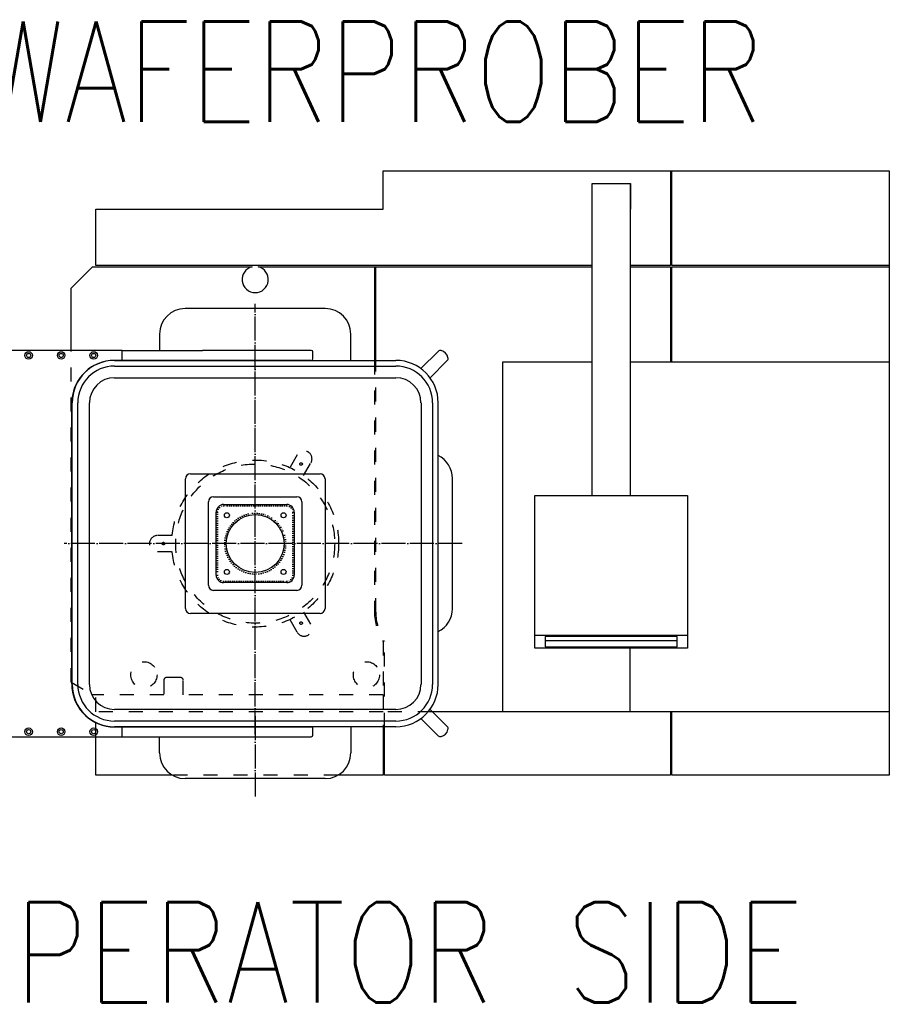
# Model space of a CAD drawing. Extents: x -1809 to 6113, y -4129 to 1471.
# Tile 32 of 197: x -1223 to -789, y -1285 to -794. Entities that reach past the tile are written whole.
import ezdxf

# ---------------------------------------------------------------- set-up
doc = ezdxf.new("R2010")
doc.units = 0
for name, pattern in [('DASHED', [15, 7, -8]), ('DOT_CENTER', [14, 12, -1, 0, -1]), ('DOTTED', [1, 0, -1])]:
    doc.linetypes.add(name, pattern=pattern)
doc.layers.add('1', color=7, linetype='CONTINUOUS')
doc.layers.add('KONTUR', color=7, linetype='CONTINUOUS')
doc.styles.add('CONVERTER_3', font='txt.shx', dxfattribs={"width": 0.81})

# ---------------------------------------------------------------- blocks, each defined once
blk = doc.blocks.new('STH', base_point=(-1660.52, -1257.94))
at = {"layer": '1', "color": 3, "linetype": 'CONTINUOUS'}
for p, q in [((-1041.75, -868.95), (-898.24, -868.95)), ((-1041.75, -888), (-1041.75, -868.95)), ((-898.24, -868.95), (-898.24, -916.2)), ((-898.24, -868.95), (-897.6, -868.95)), ((-897.6, -868.95), (-789.02, -868.95)), ((-897.6, -916.2), (-897.6, -868.95)), ((-789.02, -868.95), (-789.02, -916.2)), ((-937.35, -875.3), (-918.43, -875.3)), ((-937.35, -1030.88), (-937.35, -875.3)), ((-918.43, -875.3), (-918.3, -875.3)), ((-918.43, -875.3), (-918.43, -1030.88)), ((-918.3, -875.3), (-918.3, -888)), ((-1185.26, -888), (-1041.75, -888)), ((-1185.26, -916.2), (-1185.26, -888)), ((-918.3, -888), (-918.43, -888)), ((-937.35, -916.2), (-1185.26, -916.2)), ((-1046.07, -916.83), (-1045.43, -916.83)), ((-1045.43, -963.57), (-1045.43, -916.83)), ((-1045.43, -916.83), (-937.35, -916.83)), ((-898.24, -916.2), (-918.43, -916.2)), ((-918.43, -916.83), (-898.24, -916.83)), ((-898.24, -916.83), (-898.24, -964.2)), ((-789.02, -916.2), (-897.6, -916.2)), ((-897.6, -916.83), (-789.02, -916.83)), ((-897.6, -964.2), (-897.6, -916.83)), ((-789.02, -916.2), (-789.02, -916.83)), ((-789.02, -916.83), (-789.02, -964.2)), ((-981.93, -1138.83), (-981.93, -964.2)), ((-981.93, -964.2), (-937.35, -964.2)), ((-918.43, -964.2), (-789.02, -964.2)), ((-789.02, -964.2), (-789.02, -1138.83)), ((-965.99, -1030.88), (-889.79, -1030.88)), ((-965.99, -1100.73), (-965.99, -1030.88)), ((-889.79, -1030.88), (-889.79, -1100.73)), ((-965.99, -1107.08), (-965.99, -1100.73)), ((-889.79, -1100.73), (-965.99, -1100.73)), ((-960.91, -1101.36), (-960.91, -1106.45)), ((-894.87, -1101.36), (-960.91, -1101.36)), ((-960.91, -1103.3), (-894.87, -1103.3)), ((-894.87, -1106.45), (-894.87, -1101.36)), ((-889.79, -1100.73), (-889.79, -1107.08)), ((-889.79, -1107.08), (-965.99, -1107.08)), ((-960.91, -1106.45), (-894.87, -1106.45)), ((-918.43, -1138.83), (-918.43, -1107.08)), ((-981.93, -1138.83), (-1017.38, -1138.83)), ((-918.43, -1138.83), (-981.93, -1138.83)), ((-789.02, -1138.83), (-918.43, -1138.83)), ((-898.24, -1138.83), (-898.24, -1170.58)), ((-897.6, -1170.58), (-897.6, -1138.83)), ((-789.02, -1138.83), (-789.02, -1170.58)), ((-1041.75, -1146.32), (-1041.75, -1170.58)), ((-1041.11, -1170.58), (-1041.11, -1146.32)), ((-1185.26, -1170.58), (-1185.26, -1151.32)), ((-1041.11, -1164.23), (-1041.75, -1164.23)), ((-897.6, -1164.23), (-898.24, -1164.23)), ((-1146.84, -1170.58), (-1185.26, -1170.58)), ((-1041.75, -1170.58), (-1064.42, -1170.58)), ((-898.24, -1170.58), (-1041.11, -1170.58)), ((-789.02, -1170.58), (-897.6, -1170.58))]:
    blk.add_line(p, q, dxfattribs=at)
at = {"layer": '1', "color": 7, "linetype": 'CONTINUOUS'}
for p, q in [((-1186.81, -916.83), (-1197.51, -927.53)), ((-1186.81, -916.83), (-1107.2, -916.83)), ((-1104.06, -916.83), (-1046.07, -916.83)), ((-1046.07, -916.83), (-1046.07, -963.57)), ((-1197.51, -958.57), (-1197.51, -927.53))]:
    blk.add_line(p, q, dxfattribs=at)
at = {"layer": '1', "color": 1, "linetype": 'CONTINUOUS'}
for p, q in [((-1070.63, -937.69), (-1140.63, -937.69)), ((-1153.38, -950.44), (-1153.38, -958.57)), ((-1057.88, -963.57), (-1057.88, -950.44)), ((-1172.13, -958.57), (-1235.25, -958.57)), ((-1172.13, -963.57), (-1172.13, -958.57)), ((-1076.88, -962.82), (-1076.88, -959.32)), ((-1014.34, -959.06), (-1022.92, -967.64)), ((-1175.88, -963.57), (-1057.88, -963.57)), ((-1175.88, -966.37), (-1035.38, -966.37)), ((-1057.88, -963.57), (-1035.38, -963.57)), ((-1018.32, -972.23), (-1009.75, -963.66)), ((-1175.88, -972.16), (-1035.38, -972.16)), ((-1197.25, -1125), (-1197.25, -984.89)), ((-1197, -1125.19), (-1197, -984.69)), ((-1194.2, -1125.19), (-1194.2, -984.69)), ((-1188.41, -1125.19), (-1188.41, -984.69)), ((-1022.84, -984.69), (-1022.84, -1125.19)), ((-1017.06, -984.69), (-1017.06, -1125.19)), ((-1014.25, -1125.19), (-1014.25, -984.69)), ((-1137.99, -1020.08), (-1073.27, -1020.08)), ((-1140.49, -1087.3), (-1140.49, -1022.58)), ((-1070.77, -1022.58), (-1070.77, -1087.3)), ((-1007.13, -1087.44), (-1007.13, -1022.44)), ((-1126.47, -1031.61), (-1084.79, -1031.61)), ((-1128.97, -1075.78), (-1128.97, -1034.11)), ((-1121.38, -1035.44), (-1089.88, -1035.44)), ((-1082.29, -1034.11), (-1082.29, -1075.78)), ((-1125.13, -1070.69), (-1125.13, -1039.19)), ((-1086.13, -1039.19), (-1086.13, -1070.69)), ((-1089.88, -1074.44), (-1121.38, -1074.44)), ((-1084.79, -1078.28), (-1126.47, -1078.28)), ((-1073.27, -1089.8), (-1137.99, -1089.8)), ((-1035.38, -1137.73), (-1175.88, -1137.73)), ((-1009.75, -1146.23), (-1018.32, -1137.66)), ((-1035.38, -1143.51), (-1175.88, -1143.51)), ((-1022.92, -1142.25), (-1014.34, -1150.83)), ((-1178.09, -1146.32), (-1076.88, -1146.32)), ((-1057.88, -1146.32), (-1175.88, -1146.32)), ((-1172.13, -1151.32), (-1172.13, -1146.32)), ((-1076.88, -1150.57), (-1076.88, -1146.32)), ((-1057.88, -1146.32), (-1057.88, -1159.44)), ((-1035.38, -1146.32), (-1057.88, -1146.32)), ((-1153.38, -1159.44), (-1153.38, -1151.32)), ((-1070.63, -1172.19), (-1140.63, -1172.19))]:
    blk.add_line(p, q, dxfattribs=at)
at = {"layer": '1', "color": 1, "linetype": 'DOT_CENTER'}
for p, q in [((-1105.63, -967.79), (-1105.63, -935.27)), ((-1105.63, -1150.26), (-1105.63, -959.63)), ((-1002.32, -1054.94), (-1200.94, -1054.94)), ((-1105.63, -1141.02), (-1105.63, -1181.32))]:
    blk.add_line(p, q, dxfattribs=at)
at = {"layer": '1', "color": 7, "linetype": 'DASHED'}
for p, q in [((-1197.51, -1124.03), (-1197.51, -958.57)), ((-1046.07, -963.57), (-1046.07, -1089.11)), ((-1084.67, -1010.7), (-1088.33, -1017.04)), ((-1081.45, -1021), (-1077.79, -1014.67)), ((-1147.11, -1050.98), (-1154.43, -1050.98)), ((-1154.43, -1058.91), (-1147.11, -1058.91)), ((-1077.79, -1095.22), (-1081.45, -1088.89)), ((-1088.33, -1092.85), (-1084.67, -1099.19)), ((-1041.75, -1103.75), (-1041.75, -1130.38)), ((-1197.51, -1124.03), (-1186.81, -1130.38)), ((-1151.22, -1123.08), (-1151.22, -1130.38)), ((-1142.84, -1121.81), (-1149.95, -1121.81)), ((-1141.57, -1130.38), (-1141.57, -1123.08)), ((-1151.22, -1130.38), (-1186.81, -1130.38)), ((-1041.75, -1130.38), (-1141.57, -1130.38))]:
    blk.add_line(p, q, dxfattribs=at)
at = {"layer": '1', "color": 3, "linetype": 'DASHED'}
for p, q in [((-1045.43, -1089.11), (-1045.43, -963.57)), ((-1041.11, -1146.32), (-1041.11, -1103.56)), ((-1185.26, -1138.83), (-1185.26, -1130.38)), ((-1041.75, -1130.38), (-1041.75, -1146.32)), ((-1185.26, -1151.32), (-1185.26, -1138.83)), ((-1041.75, -1138.83), (-1185.26, -1138.83)), ((-1017.38, -1138.83), (-1041.11, -1138.83)), ((-1064.42, -1170.58), (-1146.84, -1170.58))]:
    blk.add_line(p, q, dxfattribs=at)
at = {"layer": '1', "color": 1, "linetype": 'DOTTED'}
for p, q in [((-1089.88, -1036.19), (-1121.38, -1036.19)), ((-1124.38, -1039.19), (-1124.38, -1070.69)), ((-1086.88, -1070.69), (-1086.88, -1039.19)), ((-1121.38, -1073.69), (-1089.88, -1073.69))]:
    blk.add_line(p, q, dxfattribs=at)
at = {"layer": '1', "color": 1, "linetype": 'CONTINUOUS'}
for centre, radius in [((-1218.75, -961.07), 1.88), ((-1218.75, -961.07), 1.05), ((-1202.5, -961.07), 1.88), ((-1202.5, -961.07), 1.05), ((-1186.25, -961.07), 1.88), ((-1186.25, -961.07), 1.05), ((-1119.77, -1040.8), 1.25), ((-1105.63, -1054.94), 14.46), ((-1091.49, -1040.8), 1.25), ((-1119.77, -1069.09), 1.25), ((-1091.49, -1069.09), 1.25), ((-1218.75, -1148.82), 1.88), ((-1218.75, -1148.82), 1.05), ((-1202.5, -1148.82), 1.88), ((-1202.5, -1148.82), 1.05), ((-1186.25, -1148.82), 1.88), ((-1186.25, -1148.82), 1.05)]:
    blk.add_circle(centre, radius, dxfattribs=at)
at = {"layer": '1', "color": 7, "linetype": 'DASHED'}
for centre, radius in [((-1105.63, -1054.94), 41.67), ((-1105.63, -1054.94), 39.69), ((-1082.71, -1015.25), 0.635), ((-1151.46, -1054.94), 0.635), ((-1082.71, -1094.64), 0.635), ((-1161.19, -1120.43), 6.54), ((-1050.07, -1120.43), 6.54)]:
    blk.add_circle(centre, radius, dxfattribs=at)
at = {"layer": '1', "color": 1, "linetype": 'DOTTED'}
blk.add_circle((-1105.63, -1054.94), 15.21, dxfattribs=at)
at = {"layer": '1', "color": 7, "linetype": 'CONTINUOUS'}
blk.add_arc((-1105.63, -923.18), 6.54, 103.8624, 76.1376, dxfattribs=at)
at = {"layer": '1', "color": 1, "linetype": 'CONTINUOUS'}
for centre, radius, start, end in [((-1140.63, -950.44), 12.75, 90, 180), ((-1070.63, -950.44), 12.75, 0, 90), ((-1077.63, -959.32), 0.75, 0, 90), ((-1077.63, -962.82), 0.75, -90, 0), ((-1013.25, -960.15), 1.54, 72.4284, 135), ((-1013.54, -962.86), 4.24, 10.2132, 79.7868), ((-1010.84, -962.57), 1.54, -45, 17.5716), ((-1175.82, -984.89), 21.44, 96.0904, 180), ((-1175.88, -984.69), 21.13, 90, 180), ((-1175.88, -984.69), 18.32, 90, 180), ((-1035.38, -984.69), 21.13, 0, 90), ((-1035.38, -984.69), 18.32, 0, 90), ((-1175.88, -984.69), 12.53, 90, 180), ((-1035.38, -984.69), 12.53, 0, 90), ((-1019.88, -1022.44), 12.75, 0, 63.821), ((-1137.99, -1022.58), 2.5, 90, 180), ((-1073.27, -1022.58), 2.5, 0, 90), ((-1126.47, -1034.11), 2.5, 90, 180), ((-1084.79, -1034.11), 2.5, 0, 90), ((-1121.38, -1039.19), 3.75, 90, 180), ((-1089.88, -1039.19), 3.75, 0, 90), ((-1121.38, -1070.69), 3.75, 180, -90), ((-1089.88, -1070.69), 3.75, -90, 0), ((-1126.47, -1075.78), 2.5, 180, -90), ((-1084.79, -1075.78), 2.5, -90, 0), ((-1137.99, -1087.3), 2.5, 180, -90), ((-1073.27, -1087.3), 2.5, -90, 0), ((-1019.88, -1087.44), 12.75, -63.821, 0), ((-1175.82, -1125), 21.44, 180, -96.0904), ((-1175.88, -1125.19), 21.13, -180, -90), ((-1175.88, -1125.19), 18.32, 180, -90), ((-1175.88, -1125.19), 12.53, 180, -90), ((-1035.38, -1125.19), 18.32, -90, 0), ((-1035.38, -1125.19), 12.53, -90, 0), ((-1035.38, -1125.19), 21.13, -90, 0), ((-1218.74, -1147.69), 0.125, -152.8503, -90), ((-1013.54, -1147.03), 4.24, -79.7868, -10.2132), ((-1010.84, -1147.32), 1.54, -17.5716, 45), ((-1077.63, -1150.57), 0.75, -90, 0), ((-1013.25, -1149.74), 1.54, -135, -72.4284), ((-1140.63, -1159.44), 12.75, 180, -90), ((-1070.63, -1159.44), 12.75, -90, 0)]:
    blk.add_arc(centre, radius, start, end, dxfattribs=at)
at = {"layer": '1', "color": 7, "linetype": 'DASHED'}
for centre, radius, start, end in [((-1081.23, -1012.68), 3.97, -30, 150), ((-1154.43, -1054.94), 3.97, 90, -90), ((-1019.08, -1089.11), 26.99, 180, -147.1401), ((-1081.23, -1097.21), 3.97, -150, 30), ((-1149.95, -1123.08), 1.27, 90, 180), ((-1142.84, -1123.08), 1.27, 0, 90)]:
    blk.add_arc(centre, radius, start, end, dxfattribs=at)
at = {"layer": '1', "color": 1, "linetype": 'DOTTED'}
for centre, start, end in [((-1121.38, -1039.19), 90, 180), ((-1089.88, -1039.19), 0, 90), ((-1121.38, -1070.69), 180, -90), ((-1089.88, -1070.69), -90, 0)]:
    blk.add_arc(centre, 3, start, end, dxfattribs=at)
at = {"layer": '1', "color": 3, "linetype": 'DASHED'}
blk.add_arc((-1019.08, -1089.11), 26.35, 180, -146.7352, dxfattribs=at)
at = {"layer": 'KONTUR', "color": 1, "linetype": 'CONTINUOUS'}
for p, q in [((-1172.13, -958.57), (-1153.38, -958.57)), ((-1153.38, -958.57), (-1131.91, -958.57)), ((-1077.63, -958.57), (-1131.91, -958.57)), ((-1164.32, -963.57), (-1178.09, -963.57)), ((-1077.63, -963.57), (-1164.32, -963.57)), ((-1235.65, -1151.32), (-1153.38, -1151.32)), ((-1153.38, -1151.32), (-1128.2, -1151.32)), ((-1128.05, -1151.32), (-1077.63, -1151.32))]:
    blk.add_line(p, q, dxfattribs=at)
at = {"layer": '1', "color": 7, "style": 'CONVERTER_3', "width": 0.81}
for s, p in [('WAFERPROBER', (-1242.32, -844.43)), ('OPERATOR SIDE', (-1263.95, -1283.95))]:
    blk.add_text(s, height=50, dxfattribs=at).set_placement(p)

msp = doc.modelspace()

# ---------------------------------------------------------------- block references
at = {"layer": '1'}
msp.add_blockref('STH', (-1660.52, -1257.94), dxfattribs=at)

doc.saveas('drawing.dxf')
